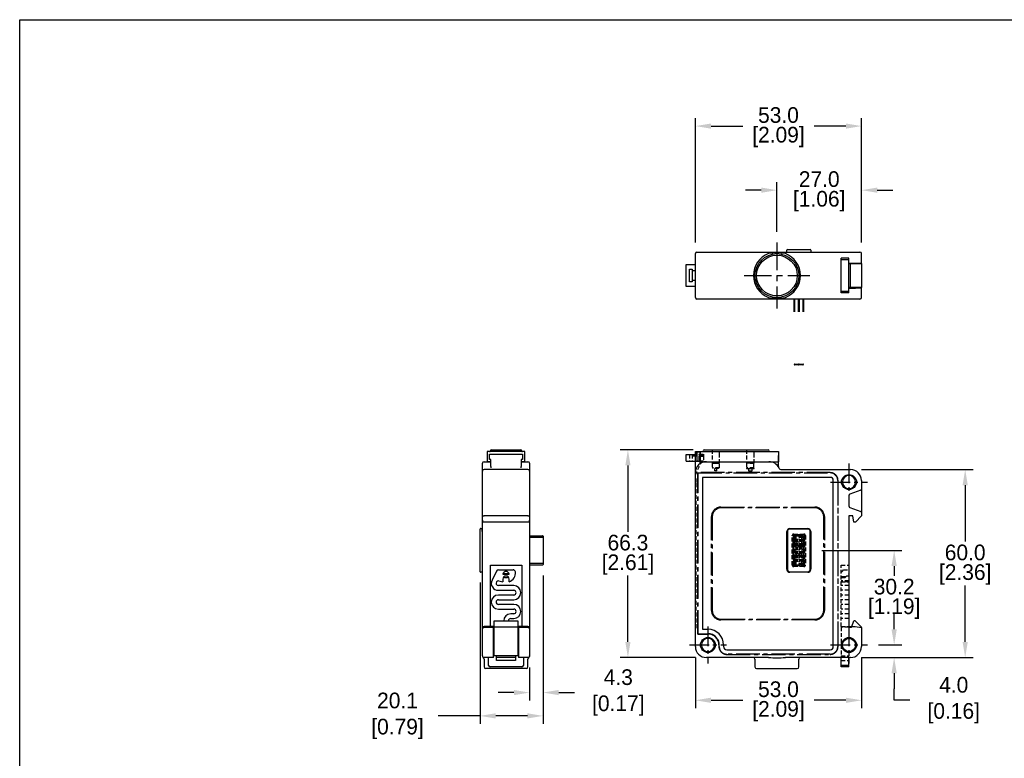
# Model space of a CAD drawing. Header units: inches. Extents: x 0 to 559, y 0 to 432.
# Tile 2 of 3: x 0 to 314, y 196 to 432. Entities that reach past the tile are written whole.
import ezdxf

# ---------------------------------------------------------------- set-up
doc = ezdxf.new("R2010")
doc.units = ezdxf.units.IN
doc.header["$LTSCALE"] = 10
doc.header["$MEASUREMENT"] = 0
for name, pattern in [('CENTER', [0.4, 0.25, -0.05, 0.05, -0.05]), ('CENTER2', [1.125, 0.75, -0.125, 0.125, -0.125]), ('HIDDEN2', [0.1875, 0.125, -0.0625])]:
    doc.linetypes.add(name, pattern=pattern)
for name, color, linetype in [('CENTER', 40, 'CENTER'), ('DIMENSIONS', 140, 'Continuous'), ('HIDDEN', 102, 'HIDDEN2')]:
    doc.layers.add(name, color=color, linetype=linetype)
doc.dimstyles.get("Standard").update_dxf_attribs({"dimtxt": 5, "dimasz": 5, "dimexe": 2.5, "dimexo": 3.5, "dimgap": 1, "dimtad": 0, "dimtih": 1, "dimtoh": 1, "dimdec": 1, "dimzin": 0, "dimdsep": 46, "dimtxsty": 'Standard', "dimcen": 0, "dimadec": 0, "dimazin": 0, "dimtfac": 1, "dimtdec": 1, "dimtofl": 0, "dimtmove": 0, "dimatfit": 3, "dimfxl": 1, "dimtolj": 1, "dimtzin": 0, "dimarcsym": 0})

# ---------------------------------------------------------------- blocks, each defined once
blk = doc.blocks.new('*D13')
at = {"layer": 'DEFPOINTS', "color": 0, "transparency": 16777216}
for p in [(166.98, 257.97), (146.88, 255.66), (166.98, 209.64)]:
    blk.add_point(p, dxfattribs=at)
at = {"layer": 'DIMENSIONS', "color": 0, "lineweight": -2, "transparency": 16777216}
for p, q in [((146.88, 252.16), (146.88, 207.14)), ((166.98, 254.47), (166.98, 207.14)), ((146.88, 209.64), (133.53, 209.64)), ((161.98, 209.64), (151.88, 209.64))]:
    blk.add_line(p, q, dxfattribs=at)
at = {"layer": 'DIMENSIONS', "color": 0, "transparency": 16777216}
for points in [[(151.88, 210.48), (151.88, 208.81), (146.88, 209.64)], [(161.98, 210.48), (161.98, 208.81), (166.98, 209.64)]]:
    blk.add_solid(points, dxfattribs=at)
at = {"layer": 'DIMENSIONS', "color": 0, "transparency": 16777216, "insert": (119.62, 209.64), "char_height": 5, "attachment_point": 5}
blk.add_mtext('\\A1; 20.1\\P [0.79]', dxfattribs=at)
blk = doc.blocks.new('*D14')
at = {"layer": 'DEFPOINTS', "color": 0, "transparency": 16777216}
for p in [(166.98, 257.97), (162.68, 228.63), (166.98, 217.08)]:
    blk.add_point(p, dxfattribs=at)
at = {"layer": 'DIMENSIONS', "color": 0, "lineweight": -2, "transparency": 16777216}
for p, q in [((166.98, 254.47), (166.98, 214.58)), ((162.68, 225.13), (162.68, 214.58)), ((157.68, 217.08), (152.68, 217.08)), ((171.98, 217.08), (176.98, 217.08))]:
    blk.add_line(p, q, dxfattribs=at)
at = {"layer": 'DIMENSIONS', "color": 0, "transparency": 16777216}
for points in [[(157.68, 217.91), (157.68, 216.24), (162.68, 217.08)], [(171.98, 217.91), (171.98, 216.24), (166.98, 217.08)]]:
    blk.add_solid(points, dxfattribs=at)
at = {"layer": 'DIMENSIONS', "color": 0, "transparency": 16777216, "insert": (190.07, 217.08), "char_height": 5, "attachment_point": 5}
blk.add_mtext('\\A1; 4.3\\P [0.17]', dxfattribs=at)
blk = doc.blocks.new('*D15')
at = {"layer": 'DEFPOINTS', "color": 0, "transparency": 16777216}
for p in [(241.61, 377.4), (241.61, 360.65), (268.61, 357.15)]:
    blk.add_point(p, dxfattribs=at)
at = {"layer": 'DIMENSIONS', "color": 0, "lineweight": -2, "transparency": 16777216}
for p, q in [((236.61, 377.4), (231.61, 377.4)), ((241.61, 364.15), (241.61, 379.9)), ((268.61, 360.65), (268.61, 379.9)), ((273.61, 377.4), (278.61, 377.4))]:
    blk.add_line(p, q, dxfattribs=at)
at = {"layer": 'DIMENSIONS', "color": 0, "transparency": 16777216}
for points in [[(236.61, 378.23), (236.61, 376.57), (241.61, 377.4)], [(273.61, 378.23), (273.61, 376.57), (268.61, 377.4)]]:
    blk.add_solid(points, dxfattribs=at)
at = {"layer": 'DIMENSIONS', "color": 0, "transparency": 16777216, "char_height": 5, "attachment_point": 5}
for s, insert in [('\\A1;27.0', (255.11, 380.9)), ('\\A1;[1.06]', (255.11, 373.9))]:
    blk.add_mtext(s, dxfattribs=dict(at, insert=insert))
blk = doc.blocks.new('*D16')
at = {"layer": 'DEFPOINTS', "color": 0, "transparency": 16777216}
for p in [(215.61, 397.85), (215.61, 357.15), (268.61, 357.15)]:
    blk.add_point(p, dxfattribs=at)
at = {"layer": 'DIMENSIONS', "color": 0, "lineweight": -2, "transparency": 16777216}
for p, q in [((215.61, 360.65), (215.61, 400.35)), ((268.61, 360.65), (268.61, 400.35)), ((220.61, 397.85), (230.69, 397.85)), ((263.61, 397.85), (253.52, 397.85))]:
    blk.add_line(p, q, dxfattribs=at)
at = {"layer": 'DIMENSIONS', "color": 0, "transparency": 16777216}
for points in [[(220.61, 398.68), (220.61, 397.01), (215.61, 397.85)], [(263.61, 398.68), (263.61, 397.01), (268.61, 397.85)]]:
    blk.add_solid(points, dxfattribs=at)
at = {"layer": 'DIMENSIONS', "color": 0, "transparency": 16777216, "char_height": 5, "attachment_point": 5}
for s, insert in [('\\A1;53.0', (242.11, 401.35)), ('\\A1;[2.09]', (242.11, 394.35))]:
    blk.add_mtext(s, dxfattribs=dict(at, insert=insert))
blk = doc.blocks.new('*D17')
at = {"layer": 'DEFPOINTS', "color": 0, "transparency": 16777216}
for p in [(194.07, 294.56), (218.41, 294.56), (219.11, 228.26)]:
    blk.add_point(p, dxfattribs=at)
at = {"layer": 'DIMENSIONS', "color": 0, "lineweight": -2, "transparency": 16777216}
for p, q in [((214.91, 294.56), (191.57, 294.56)), ((194.07, 289.56), (194.07, 268.41)), ((194.07, 233.26), (194.07, 254.41)), ((215.61, 228.26), (191.57, 228.26))]:
    blk.add_line(p, q, dxfattribs=at)
at = {"layer": 'DIMENSIONS', "color": 0, "transparency": 16777216}
for points in [[(193.24, 289.56), (194.9, 289.56), (194.07, 294.56)], [(193.24, 233.26), (194.9, 233.26), (194.07, 228.26)]]:
    blk.add_solid(points, dxfattribs=at)
at = {"layer": 'DIMENSIONS', "color": 0, "transparency": 16777216, "char_height": 5, "attachment_point": 5}
for s, insert in [('\\A1;66.3', (194.07, 264.91)), ('\\A1;[2.61]', (194.07, 257.91))]:
    blk.add_mtext(s, dxfattribs=dict(at, insert=insert))
blk = doc.blocks.new('*D18')
at = {"layer": 'DEFPOINTS', "color": 0, "transparency": 16777216}
for p in [(270.51, 232.26), (265.11, 228.26), (279.02, 228.26)]:
    blk.add_point(p, dxfattribs=at)
at = {"layer": 'DIMENSIONS', "color": 0, "lineweight": -2, "transparency": 16777216}
for p, q in [((279.02, 237.26), (279.02, 242.26)), ((274.01, 232.26), (281.52, 232.26)), ((268.61, 228.26), (281.52, 228.26)), ((279.02, 223.26), (279.02, 218.26)), ((279.02, 214.64), (279.02, 218.26)), ((284.02, 214.64), (279.02, 214.64))]:
    blk.add_line(p, q, dxfattribs=at)
at = {"layer": 'DIMENSIONS', "color": 0, "transparency": 16777216}
for points in [[(278.18, 237.26), (279.85, 237.26), (279.02, 232.26)], [(278.18, 223.26), (279.85, 223.26), (279.02, 228.26)]]:
    blk.add_solid(points, dxfattribs=at)
at = {"layer": 'DIMENSIONS', "color": 0, "transparency": 16777216, "insert": (297.1, 214.64), "char_height": 5, "attachment_point": 5}
blk.add_mtext('\\A1; 4.0\\P [0.16]', dxfattribs=at)
blk = doc.blocks.new('*D19')
at = {"layer": 'DEFPOINTS', "color": 0, "transparency": 16777216}
for p in [(252.46, 262.46), (279.02, 262.46), (270.51, 232.26)]:
    blk.add_point(p, dxfattribs=at)
at = {"layer": 'DIMENSIONS', "color": 0, "lineweight": -2, "transparency": 16777216}
for p, q in [((255.96, 262.46), (281.52, 262.46)), ((279.02, 257.46), (279.02, 254.36)), ((279.02, 237.26), (279.02, 240.36)), ((274.01, 232.26), (281.52, 232.26))]:
    blk.add_line(p, q, dxfattribs=at)
at = {"layer": 'DIMENSIONS', "color": 0, "transparency": 16777216}
for points in [[(278.18, 257.46), (279.85, 257.46), (279.02, 262.46)], [(278.18, 237.26), (279.85, 237.26), (279.02, 232.26)]]:
    blk.add_solid(points, dxfattribs=at)
at = {"layer": 'DIMENSIONS', "color": 0, "transparency": 16777216, "char_height": 5, "attachment_point": 5}
for s, insert in [('\\A1;30.2', (279.02, 250.86)), ('\\A1;[1.19]', (279.02, 243.86))]:
    blk.add_mtext(s, dxfattribs=dict(at, insert=insert))
blk = doc.blocks.new('*D20')
at = {"layer": 'DEFPOINTS', "color": 0, "transparency": 16777216}
for p in [(265.11, 288.26), (301.68, 288.26), (265.11, 228.26)]:
    blk.add_point(p, dxfattribs=at)
at = {"layer": 'DIMENSIONS', "color": 0, "lineweight": -2, "transparency": 16777216}
for p, q in [((268.61, 288.26), (304.18, 288.26)), ((301.68, 283.26), (301.68, 265.26)), ((301.68, 233.26), (301.68, 251.26)), ((268.61, 228.26), (304.18, 228.26))]:
    blk.add_line(p, q, dxfattribs=at)
at = {"layer": 'DIMENSIONS', "color": 0, "transparency": 16777216}
for points in [[(300.85, 283.26), (302.52, 283.26), (301.68, 288.26)], [(300.85, 233.26), (302.52, 233.26), (301.68, 228.26)]]:
    blk.add_solid(points, dxfattribs=at)
at = {"layer": 'DIMENSIONS', "color": 0, "transparency": 16777216, "char_height": 5, "attachment_point": 5}
for s, insert in [('\\A1;60.0', (301.68, 261.76)), ('\\A1;[2.36]', (301.68, 254.76))]:
    blk.add_mtext(s, dxfattribs=dict(at, insert=insert))
blk = doc.blocks.new('*D30')
at = {"layer": 'DEFPOINTS', "color": 0, "transparency": 16777216}
for p in [(215.61, 231.76), (268.61, 231.76), (268.61, 214.62)]:
    blk.add_point(p, dxfattribs=at)
at = {"layer": 'DIMENSIONS', "color": 0, "lineweight": -2, "transparency": 16777216}
for p, q in [((215.61, 228.26), (215.61, 212.12)), ((268.61, 228.26), (268.61, 212.12)), ((220.61, 214.62), (230.69, 214.62)), ((263.61, 214.62), (253.52, 214.62))]:
    blk.add_line(p, q, dxfattribs=at)
at = {"layer": 'DIMENSIONS', "color": 0, "transparency": 16777216}
for points in [[(220.61, 215.45), (220.61, 213.78), (215.61, 214.62)], [(263.61, 215.45), (263.61, 213.78), (268.61, 214.62)]]:
    blk.add_solid(points, dxfattribs=at)
at = {"layer": 'DIMENSIONS', "color": 0, "transparency": 16777216, "char_height": 5, "attachment_point": 5}
for s, insert in [('\\A1;53.0', (242.11, 218.12)), ('\\A1;[2.09]', (242.11, 211.12))]:
    blk.add_mtext(s, dxfattribs=dict(at, insert=insert))

msp = doc.modelspace()

# ---------------------------------------------------------------- linework, layer by layer
at = {"color": 7, "linetype": 'Continuous'}
for p, q in [((244.76, 357.75), (244.76, 358.25)), ((244.96, 358.45), (245.76, 358.45)), ((245.76, 358.45), (251.46, 358.45)), ((251.46, 358.45), (252.26, 358.45)), ((252.46, 358.25), (252.46, 357.75)), ((215.61, 343.15), (215.61, 357.15)), ((216.11, 357.65), (219.11, 357.65)), ((219.11, 357.65), (238.91, 357.65)), ((238.91, 357.65), (244.3, 357.65)), ((244.3, 357.65), (265.11, 357.65)), ((244.76, 357.65), (244.76, 357.75)), ((252.46, 357.75), (252.46, 357.65)), ((264.51, 355.7), (262.11, 355.7)), ((262.11, 355.2), (262.11, 355.7)), ((264.51, 355.2), (262.11, 355.2)), ((262.11, 345.1), (262.11, 355.2)), ((264.11, 357.65), (266.23, 357.65)), ((264.51, 355.2), (264.51, 355.7)), ((264.51, 345.1), (264.51, 355.2)), ((265.11, 357.65), (268.11, 357.65)), ((266.23, 357.65), (266.56, 357.65)), ((266.56, 357.65), (268.11, 357.65)), ((268.61, 354.15), (268.61, 357.15)), ((212.61, 353.65), (215.61, 353.65)), ((212.61, 346.65), (212.61, 353.65)), ((213.71, 348.15), (213.71, 352.15)), ((213.71, 352.15), (214.61, 352.15)), ((214.61, 352.15), (214.61, 351.65)), ((264.61, 354.95), (264.51, 354.95)), ((265.11, 353.95), (264.51, 353.95)), ((264.51, 353.95), (266.81, 353.95)), ((264.61, 354.15), (264.61, 354.95)), ((264.61, 354.15), (266.71, 354.15)), ((264.61, 354.15), (264.61, 353.95)), ((264.61, 354.15), (265.11, 354.15)), ((265.11, 354.15), (268.61, 354.15)), ((265.11, 353.95), (268.61, 353.95)), ((265.11, 346.35), (265.11, 353.95)), ((265.81, 353.95), (265.81, 354.15)), ((266.16, 353.95), (266.16, 354.15)), ((266.68, 353.95), (266.68, 354.15)), ((268.61, 353.95), (268.61, 354.15)), ((268.61, 353.95), (268.61, 346.35)), ((214.61, 351.65), (214.61, 348.65)), ((215.61, 351.65), (214.61, 351.65)), ((215.61, 346.65), (212.61, 346.65)), ((214.61, 348.15), (213.71, 348.15)), ((214.61, 348.65), (215.61, 348.65)), ((214.61, 348.65), (214.61, 348.15)), ((265.11, 346.35), (264.51, 346.35)), ((264.51, 346.35), (266.81, 346.35)), ((264.61, 346.35), (264.61, 346.15)), ((264.61, 345.35), (264.61, 346.15)), ((264.61, 346.15), (265.11, 346.15)), ((264.61, 346.15), (266.71, 346.15)), ((268.61, 346.35), (265.11, 346.35)), ((268.61, 346.15), (265.11, 346.15)), ((265.81, 346.15), (265.81, 346.35)), ((266.16, 346.15), (266.16, 346.35)), ((266.68, 346.15), (266.68, 346.35)), ((268.61, 346.15), (268.61, 346.35)), ((268.61, 343.15), (268.61, 346.15)), ((219.11, 342.65), (216.11, 342.65)), ((238.91, 342.65), (219.11, 342.65)), ((244.3, 342.65), (238.91, 342.65)), ((265.11, 342.65), (244.3, 342.65)), ((247.08, 338.55), (247.08, 342.65)), ((247.18, 342.65), (247.18, 338.55)), ((248.53, 338.55), (248.53, 342.65)), ((248.63, 342.65), (248.63, 338.55)), ((248.73, 342.65), (248.73, 338.55)), ((250.03, 338.55), (250.03, 342.65)), ((250.13, 342.65), (250.13, 338.55)), ((264.51, 345.1), (262.11, 345.1)), ((262.11, 344.6), (262.11, 345.1)), ((264.51, 344.6), (262.11, 344.6)), ((266.23, 342.65), (264.11, 342.65)), ((264.51, 345.35), (264.61, 345.35)), ((264.51, 344.6), (264.51, 345.1)), ((268.11, 342.65), (265.11, 342.65)), ((266.56, 342.65), (266.23, 342.65)), ((268.11, 342.65), (266.56, 342.65)), ((247.18, 321.89), (247.08, 321.89)), ((247.18, 321.89), (248.53, 321.89)), ((248.43, 321.69), (247.28, 321.69)), ((249.93, 321.69), (248.43, 321.69)), ((248.63, 321.89), (248.53, 321.89)), ((248.73, 321.89), (248.63, 321.89)), ((248.73, 321.89), (250.03, 321.89)), ((250.13, 321.89), (250.03, 321.89)), ((149.18, 293.96), (149.18, 290.76)), ((161.18, 293.96), (149.18, 293.96)), ((149.88, 291.46), (149.88, 293.16)), ((149.88, 293.16), (160.48, 293.16)), ((150.48, 294.56), (152.18, 294.56)), ((152.18, 294.56), (158.18, 294.56)), ((158.18, 294.56), (159.88, 294.56)), ((160.48, 293.16), (160.48, 291.46)), ((161.18, 290.76), (161.18, 293.96)), ((212.61, 293.06), (215.61, 293.06)), ((212.61, 290.96), (212.61, 293.06)), ((215.61, 293.96), (217.11, 293.96)), ((215.61, 287.26), (215.61, 293.96)), ((217.11, 293.96), (217.11, 293.96)), ((217.11, 293.96), (242.11, 293.96)), ((217.11, 293.96), (217.11, 290.76)), ((217.11, 290.14), (217.11, 293.96)), ((217.11, 293.81), (217.11, 293.81)), ((218.41, 294.56), (220.11, 294.56)), ((220.11, 294.56), (237.11, 294.56)), ((237.11, 294.56), (238.81, 294.56)), ((242.11, 293.96), (242.11, 290.76)), ((147.68, 288.6), (147.68, 290.26)), ((148.18, 290.76), (149.18, 290.76)), ((149.18, 290.76), (150.38, 290.76)), ((149.43, 290.76), (149.43, 290.72)), ((150.38, 290.72), (149.43, 290.72)), ((150.38, 291.46), (149.88, 291.46)), ((150.38, 290.76), (150.38, 291.46)), ((150.38, 289.26), (150.38, 290.76)), ((150.38, 289.26), (150.38, 288.82)), ((160.48, 291.46), (159.98, 291.46)), ((159.98, 291.46), (159.98, 290.76)), ((159.98, 290.76), (161.18, 290.76)), ((159.98, 290.76), (159.98, 289.26)), ((160.93, 290.72), (159.98, 290.72)), ((159.98, 288.82), (159.98, 289.26)), ((160.93, 290.76), (160.93, 290.72)), ((161.18, 290.76), (162.18, 290.76)), ((162.68, 290.26), (162.68, 288.6)), ((212.61, 290.96), (215.61, 290.96)), ((217.11, 290.91), (217.11, 290.91)), ((217.11, 290.76), (219.11, 290.76)), ((218.61, 290.73), (218.61, 290.76)), ((219.11, 290.76), (239.08, 290.76)), ((239.08, 290.76), (242.11, 290.76)), ((239.61, 290.76), (239.61, 290.72)), ((242.11, 289.26), (242.11, 290.76)), ((147.68, 287.76), (147.68, 288.6)), ((147.68, 284.76), (147.68, 287.76)), ((162.18, 288.26), (148.18, 288.26)), ((162.68, 288.6), (162.68, 287.76)), ((162.68, 287.76), (162.68, 284.76)), ((215.61, 231.76), (215.61, 287.26)), ((243.11, 288.26), (265.11, 288.26)), ((147.68, 273.67), (147.68, 284.76)), ((162.68, 284.76), (162.68, 273.67)), ((217.91, 285.76), (217.91, 237.26)), ((258.61, 285.76), (217.91, 285.76)), ((259.61, 231.76), (259.61, 284.76)), ((268.61, 284.76), (268.61, 273.46)), ((147.68, 237.66), (147.68, 273.96)), ((147.68, 272.07), (147.68, 273.67)), ((162.18, 273.46), (148.18, 273.46)), ((162.68, 273.96), (162.68, 237.66)), ((162.68, 273.67), (162.68, 272.07)), ((265.81, 273.46), (264.61, 273.46)), ((264.61, 273.46), (264.61, 238.16)), ((266.16, 271.46), (265.81, 273.46)), ((268.61, 273.46), (266.68, 271.46)), ((148.18, 271.46), (147.77, 271.46)), ((162.18, 271.46), (148.18, 271.46)), ((162.59, 271.46), (162.18, 271.46)), ((266.38, 271.46), (266.16, 271.46)), ((266.68, 271.46), (266.38, 271.46)), ((146.88, 268.46), (146.88, 269.26)), ((146.88, 256.46), (146.88, 268.46)), ((147.08, 269.46), (147.58, 269.46)), ((147.58, 268.46), (147.58, 269.46)), ((147.58, 269.46), (147.68, 269.46)), ((147.58, 268.46), (147.58, 268.46)), ((162.68, 267.14), (166.78, 267.14)), ((244.96, 268.46), (244.76, 268.46)), ((244.76, 256.46), (244.76, 268.46)), ((244.76, 268.46), (244.76, 268.46)), ((244.96, 268.46), (244.96, 256.46)), ((245.76, 269.46), (251.46, 269.46)), ((245.76, 269.26), (245.76, 269.46)), ((245.76, 269.46), (251.46, 269.46)), ((251.46, 269.26), (245.76, 269.26)), ((251.46, 269.26), (251.46, 269.46)), ((252.26, 268.46), (252.46, 268.46)), ((252.26, 256.46), (252.26, 268.46)), ((252.46, 268.46), (252.46, 268.46)), ((252.46, 268.46), (252.46, 256.46)), ((162.68, 266.64), (166.78, 266.64)), ((166.98, 266.94), (166.98, 266.44)), ((166.98, 266.44), (166.98, 258.47)), ((150.18, 238.16), (150.18, 257.76)), ((150.18, 257.76), (160.18, 257.76)), ((160.18, 257.76), (160.18, 238.16)), ((166.78, 258.27), (162.68, 258.27)), ((166.78, 257.77), (162.68, 257.77)), ((166.98, 258.47), (166.98, 257.97)), ((146.88, 255.66), (146.88, 256.46)), ((147.58, 255.46), (147.08, 255.46)), ((147.58, 256.46), (147.58, 255.46)), ((147.58, 256.46), (147.58, 256.46)), ((147.68, 255.46), (147.58, 255.46)), ((152.13, 255.84), (150.71, 252.95)), ((152.8, 256.26), (157.42, 256.26)), ((154.19, 254.91), (156.17, 254.91)), ((156.15, 255.01), (154.21, 255.01)), ((244.76, 256.46), (244.96, 256.46)), ((245.76, 255.46), (245.76, 255.66)), ((245.76, 255.66), (251.46, 255.66)), ((251.46, 255.46), (245.76, 255.46)), ((251.46, 255.46), (251.46, 255.66)), ((252.46, 256.46), (252.26, 256.46)), ((152.89, 252.7), (154.18, 252.41)), ((154.18, 253.26), (154.18, 252.41)), ((156.18, 252.44), (156.18, 253.26)), ((157.63, 251.21), (152.73, 251.21)), ((152.73, 249.71), (157.63, 249.71)), ((157.63, 248.21), (152.73, 248.21)), ((152.73, 246.71), (157.63, 246.71)), ((157.63, 245.21), (152.73, 245.21)), ((152.73, 243.71), (157.63, 243.71)), ((157.63, 242.21), (156.68, 242.21)), ((151.38, 239.96), (158.98, 239.96)), ((151.38, 237.96), (151.38, 239.96)), ((156.68, 240.71), (157.63, 240.71)), ((158.98, 239.96), (158.98, 237.96)), ((265.48, 238.16), (266.14, 239.96)), ((266.61, 239.96), (266.14, 239.96)), ((268.61, 237.96), (266.61, 239.96)), ((147.68, 237.42), (147.68, 237.66)), ((147.68, 231.76), (147.68, 237.42)), ((151.18, 238.16), (148.18, 238.16)), ((151.18, 237.85), (148.18, 237.85)), ((151.18, 237.85), (151.18, 238.16)), ((151.18, 237.96), (151.38, 237.96)), ((151.18, 231.76), (151.18, 237.85)), ((158.98, 237.96), (151.38, 237.96)), ((151.38, 232.26), (151.38, 237.96)), ((158.98, 237.96), (158.98, 232.26)), ((158.98, 237.96), (159.18, 237.96)), ((162.18, 238.16), (159.18, 238.16)), ((159.18, 238.16), (159.18, 237.85)), ((162.18, 237.85), (159.18, 237.85)), ((159.18, 237.85), (159.18, 231.76)), ((162.68, 237.66), (162.68, 237.42)), ((162.68, 237.42), (162.68, 231.76)), ((217.91, 237.26), (219.61, 237.26)), ((264.61, 238.16), (266.61, 238.16)), ((266.61, 238.16), (268.61, 237.85)), ((268.61, 237.85), (268.61, 237.96)), ((268.61, 237.85), (268.61, 231.76)), ((151.18, 234.46), (151.38, 234.46)), ((158.98, 234.46), (159.18, 234.46)), ((147.68, 228.76), (147.68, 231.76)), ((151.18, 228.26), (151.18, 231.76)), ((151.38, 230.07), (151.18, 230.07)), ((151.38, 228.76), (151.38, 232.26)), ((158.98, 232.26), (158.98, 228.76)), ((159.18, 230.07), (158.98, 230.07)), ((159.18, 231.76), (159.18, 228.26)), ((162.68, 231.76), (162.68, 228.76)), ((224.61, 232.26), (224.61, 231.76)), ((225.61, 230.76), (258.61, 230.76)), ((147.68, 228.76), (147.68, 228.63)), ((151.18, 228.26), (148.18, 228.26)), ((148.18, 227.76), (148.18, 225.26)), ((149.63, 225.76), (149.63, 228.26)), ((158.98, 228.76), (151.38, 228.76)), ((152.18, 227.26), (152.18, 228.76)), ((158.18, 228.26), (152.18, 228.26)), ((158.18, 227.26), (152.18, 227.26)), ((158.18, 228.76), (158.18, 227.26)), ((162.18, 228.26), (159.18, 228.26)), ((160.73, 228.26), (160.73, 225.76)), ((162.18, 225.26), (162.18, 227.76)), ((162.68, 228.76), (162.68, 228.63)), ((238.91, 228.26), (219.11, 228.26)), ((234.61, 227.76), (234.61, 225.26)), ((265.11, 228.26), (244.3, 228.26)), ((248.61, 225.26), (248.61, 227.76)), ((262.11, 225.76), (262.11, 228.26)), ((264.51, 225.76), (264.51, 228.26)), ((161.68, 224.76), (148.68, 224.76)), ((160.23, 225.26), (150.13, 225.26)), ((235.11, 224.76), (248.11, 224.76)), ((264.51, 225.76), (262.11, 225.76)), ((262.11, 225.26), (262.11, 225.76)), ((264.51, 225.26), (262.11, 225.26)), ((264.51, 225.26), (264.51, 225.76))]:
    msp.add_line(p, q, dxfattribs=at)
at = {"color": 7, "linetype": 'CENTER2'}
for p, q in [((216.21, 292.56), (214.61, 292.56)), ((215.61, 293.06), (216.21, 293.06)), ((216.11, 293.16), (216.11, 293.96)), ((216.21, 290.96), (216.21, 293.81)), ((216.71, 293.16), (216.81, 293.16)), ((216.71, 293.06), (218.21, 293.06)), ((216.21, 290.96), (217.61, 290.96)), ((216.41, 235.76), (216.41, 287.26)), ((258.61, 287.26), (216.41, 287.26)), ((216.51, 287.16), (258.61, 287.16)), ((216.51, 235.86), (216.51, 287.16)), ((261.01, 284.76), (261.01, 231.76)), ((261.11, 231.76), (261.11, 284.76)), ((223.76, 276.26), (253.76, 276.26)), ((253.56, 276.06), (223.96, 276.06)), ((220.76, 243.26), (220.76, 273.26)), ((220.96, 273.06), (220.96, 243.46)), ((256.56, 243.46), (256.56, 273.06)), ((256.76, 273.26), (256.76, 243.26)), ((253.76, 240.26), (223.76, 240.26)), ((223.96, 240.46), (253.56, 240.46)), ((216.41, 235.76), (219.61, 235.76)), ((216.51, 235.86), (219.61, 235.86)), ((223.11, 232.26), (223.11, 231.76)), ((223.21, 231.76), (223.21, 232.26)), ((258.61, 229.36), (225.61, 229.36)), ((225.61, 229.26), (258.61, 229.26)), ((262.11, 228.76), (262.11, 228.6))]:
    msp.add_line(p, q, dxfattribs=at)
at = {"color": 7, "linetype": 'HIDDEN2'}
for p, q in [((216.11, 293.16), (216.21, 293.16)), ((217.11, 293.81), (216.21, 293.81)), ((216.71, 293.16), (216.71, 293.06)), ((216.71, 292.56), (216.71, 290.96)), ((216.95, 292.56), (216.71, 292.56)), ((216.81, 293.16), (218.21, 293.16)), ((216.95, 290.96), (216.95, 292.56)), ((216.95, 292.56), (218.21, 292.56)), ((217.36, 293.06), (217.66, 292.76)), ((218.21, 292.76), (217.66, 292.76)), ((217.66, 292.76), (217.66, 292.56)), ((218.21, 293.16), (218.21, 293.06)), ((218.21, 293.06), (218.21, 292.76)), ((218.21, 292.76), (218.21, 292.56)), ((218.21, 292.56), (218.21, 290.96)), ((242.11, 291.46), (242.11, 293.16)), ((242.11, 293.16), (242.11, 293.16)), ((215.61, 290.96), (216.21, 290.96)), ((216.21, 290.91), (216.21, 290.96)), ((217.61, 290.96), (216.21, 290.96)), ((216.71, 290.91), (216.21, 290.91)), ((216.71, 290.96), (216.71, 290.91)), ((216.95, 290.96), (216.71, 290.96)), ((218.21, 290.96), (217.61, 290.96)), ((242.11, 290.76), (242.11, 291.46)), ((242.11, 291.46), (242.11, 291.46)), ((246.51, 257.76), (246.51, 267.16)), ((246.76, 267.26), (246.76, 267.46)), ((246.76, 267.46), (246.96, 267.46)), ((246.76, 267.26), (246.76, 265.22)), ((246.86, 267.46), (246.86, 257.46)), ((246.91, 257.86), (246.91, 267.06)), ((248.66, 267.46), (246.96, 267.46)), ((246.98, 267.16), (246.98, 265.22)), ((247.01, 267.66), (250.21, 267.66)), ((247.08, 257.87), (247.08, 267.04)), ((247.11, 267.26), (248.71, 267.26)), ((248.53, 267.31), (247.13, 267.31)), ((247.18, 267.14), (248.53, 267.14)), ((248.63, 267.04), (248.63, 266.74)), ((248.66, 267.46), (250.46, 267.46)), ((248.68, 266.96), (248.68, 267.16)), ((249.06, 267.06), (250.26, 267.06)), ((250.36, 257.46), (250.36, 267.46)), ((250.46, 267.46), (250.46, 266.86)), ((250.71, 267.16), (250.71, 257.76)), ((246.76, 264.7), (246.76, 265.22)), ((246.76, 265.22), (246.76, 264.76)), ((246.76, 260.22), (246.76, 264.7)), ((246.98, 265.22), (246.98, 264.7)), ((246.98, 264.7), (246.98, 260.22)), ((247.06, 265.32), (247.06, 266.46)), ((247.06, 265.32), (247.06, 265.32)), ((247.06, 260.32), (247.06, 264.6)), ((247.06, 264.6), (247.06, 264.6)), ((247.19, 266.46), (247.19, 265.08)), ((247.19, 264.84), (247.19, 260.08)), ((247.26, 266.66), (247.71, 266.66)), ((247.47, 266.13), (247.67, 265.93)), ((247.67, 265.33), (247.47, 265.13)), ((247.47, 264.86), (247.67, 264.66)), ((247.67, 264.06), (247.47, 263.86)), ((248.27, 265.93), (247.67, 265.93)), ((247.67, 265.93), (247.67, 265.33)), ((247.67, 265.33), (248.27, 265.33)), ((248.27, 264.66), (247.67, 264.66)), ((247.67, 264.66), (247.67, 264.06)), ((247.67, 264.06), (248.27, 264.06)), ((247.71, 264.21), (247.71, 266.86)), ((247.71, 263.71), (247.71, 264.21)), ((247.71, 264.21), (249.51, 264.21)), ((248.47, 266.13), (248.27, 265.93)), ((248.27, 265.33), (248.27, 265.93)), ((248.27, 265.33), (248.47, 265.13)), ((248.47, 264.86), (248.27, 264.66)), ((248.27, 264.06), (248.27, 264.66)), ((248.27, 264.06), (248.47, 263.86)), ((248.73, 266.64), (250.03, 266.64)), ((248.94, 265.93), (248.74, 266.13)), ((248.94, 265.33), (248.74, 265.13)), ((248.94, 264.66), (248.74, 264.86)), ((248.94, 264.06), (248.74, 263.86)), ((250.08, 266.81), (248.83, 266.81)), ((248.94, 265.93), (249.54, 265.93)), ((248.94, 265.33), (248.94, 265.93)), ((249.54, 265.33), (248.94, 265.33)), ((248.94, 264.66), (249.54, 264.66)), ((248.94, 264.06), (248.94, 264.66)), ((249.54, 264.06), (248.94, 264.06)), ((250.11, 266.86), (249.11, 266.86)), ((249.51, 264.21), (249.51, 266.86)), ((249.51, 266.66), (249.95, 266.66)), ((249.51, 264.21), (249.51, 263.71)), ((249.74, 266.13), (249.54, 265.93)), ((249.54, 265.93), (249.54, 265.33)), ((249.74, 265.13), (249.54, 265.33)), ((249.74, 264.86), (249.54, 264.66)), ((249.54, 264.66), (249.54, 264.06)), ((249.74, 263.86), (249.54, 264.06)), ((250.03, 266.46), (250.03, 265.08)), ((250.03, 264.84), (250.03, 260.08)), ((250.13, 266.54), (250.13, 258.37)), ((250.15, 266.46), (250.15, 265.32)), ((250.15, 265.32), (250.15, 265.32)), ((250.15, 264.6), (250.15, 260.32)), ((250.15, 264.6), (250.15, 264.6)), ((250.23, 265.22), (250.23, 266.66)), ((250.23, 264.7), (250.23, 265.22)), ((250.23, 260.22), (250.23, 264.7)), ((250.31, 266.66), (250.31, 258.26)), ((250.46, 266.86), (250.46, 265.22)), ((250.46, 265.22), (250.46, 264.7)), ((250.46, 264.7), (250.46, 260.22)), ((247.47, 263.59), (247.67, 263.39)), ((247.67, 262.79), (247.47, 262.59)), ((247.47, 262.32), (247.67, 262.12)), ((247.67, 261.52), (247.47, 261.32)), ((247.47, 261.05), (247.67, 260.85)), ((248.27, 263.39), (247.67, 263.39)), ((247.67, 263.39), (247.67, 262.79)), ((247.67, 262.79), (248.27, 262.79)), ((248.27, 262.12), (247.67, 262.12)), ((247.67, 262.12), (247.67, 261.52)), ((247.67, 261.52), (248.27, 261.52)), ((248.27, 260.85), (247.67, 260.85)), ((247.67, 260.85), (247.67, 260.25)), ((249.51, 263.71), (247.71, 263.71)), ((247.71, 261.21), (247.71, 263.71)), ((249.51, 261.21), (247.71, 261.21)), ((247.71, 261.21), (247.71, 260.71)), ((248.47, 263.59), (248.27, 263.39)), ((248.27, 262.79), (248.27, 263.39)), ((248.27, 262.79), (248.47, 262.59)), ((248.47, 262.32), (248.27, 262.12)), ((248.27, 261.52), (248.27, 262.12)), ((248.27, 261.52), (248.47, 261.32)), ((248.47, 261.05), (248.27, 260.85)), ((248.27, 260.25), (248.27, 260.85)), ((248.94, 263.39), (248.74, 263.59)), ((248.94, 262.79), (248.74, 262.59)), ((248.94, 262.12), (248.74, 262.32)), ((248.94, 261.52), (248.74, 261.32)), ((248.94, 260.85), (248.74, 261.05)), ((248.94, 263.39), (249.54, 263.39)), ((248.94, 262.79), (248.94, 263.39)), ((249.54, 262.79), (248.94, 262.79)), ((248.94, 262.12), (249.54, 262.12)), ((248.94, 261.52), (248.94, 262.12)), ((249.54, 261.52), (248.94, 261.52)), ((248.94, 260.85), (249.54, 260.85)), ((248.94, 260.25), (248.94, 260.85)), ((249.51, 261.21), (249.51, 263.71)), ((249.51, 260.71), (249.51, 261.21)), ((249.74, 263.59), (249.54, 263.39)), ((249.54, 263.39), (249.54, 262.79)), ((249.74, 262.59), (249.54, 262.79)), ((249.74, 262.32), (249.54, 262.12)), ((249.54, 262.12), (249.54, 261.52)), ((249.74, 261.32), (249.54, 261.52)), ((249.74, 261.05), (249.54, 260.85)), ((249.54, 260.85), (249.54, 260.25)), ((246.76, 259.7), (246.76, 260.22)), ((246.76, 257.66), (246.76, 259.7)), ((246.76, 257.46), (246.76, 257.66)), ((246.98, 260.22), (246.98, 259.7)), ((246.98, 259.7), (246.98, 257.76)), ((247.06, 260.32), (247.06, 260.32)), ((247.06, 258.46), (247.06, 259.6)), ((247.06, 259.6), (247.06, 259.6)), ((248.71, 257.66), (247.11, 257.66)), ((248.53, 257.77), (247.18, 257.77)), ((247.19, 259.84), (247.19, 258.46)), ((247.71, 258.26), (247.26, 258.26)), ((247.67, 260.25), (247.47, 260.05)), ((247.47, 259.78), (247.67, 259.58)), ((247.67, 258.98), (247.47, 258.78)), ((247.67, 260.25), (248.27, 260.25)), ((248.27, 259.58), (247.67, 259.58)), ((247.67, 259.58), (247.67, 258.98)), ((247.67, 258.98), (248.27, 258.98)), ((247.71, 258.06), (247.71, 260.71)), ((247.71, 260.71), (249.51, 260.71)), ((248.27, 260.25), (248.47, 260.05)), ((248.47, 259.78), (248.27, 259.58)), ((248.27, 258.98), (248.27, 259.58)), ((248.27, 258.98), (248.47, 258.78)), ((248.63, 258.17), (248.63, 257.87)), ((248.68, 257.76), (248.68, 257.96)), ((250.03, 258.27), (248.73, 258.27)), ((248.94, 260.25), (248.74, 260.05)), ((248.94, 259.58), (248.74, 259.78)), ((248.94, 258.98), (248.74, 258.78)), ((248.83, 258.11), (250.08, 258.11)), ((249.54, 260.25), (248.94, 260.25)), ((248.94, 259.58), (249.54, 259.58)), ((248.94, 258.98), (248.94, 259.58)), ((249.54, 258.98), (248.94, 258.98)), ((250.26, 257.86), (249.06, 257.86)), ((249.11, 258.06), (250.11, 258.06)), ((249.51, 258.06), (249.51, 260.71)), ((249.95, 258.26), (249.51, 258.26)), ((249.74, 260.05), (249.54, 260.25)), ((249.74, 259.78), (249.54, 259.58)), ((249.54, 259.58), (249.54, 258.98)), ((249.74, 258.78), (249.54, 258.98)), ((250.03, 259.84), (250.03, 258.46)), ((250.15, 260.32), (250.15, 260.32)), ((250.15, 259.6), (250.15, 258.46)), ((250.15, 259.6), (250.15, 259.6)), ((250.23, 259.7), (250.23, 260.22)), ((250.23, 258.26), (250.23, 259.7)), ((250.46, 260.22), (250.46, 259.7)), ((250.46, 258.06), (250.46, 259.7)), ((250.46, 258.06), (250.46, 257.46)), ((251.46, 255.46), (245.76, 255.46)), ((246.96, 257.46), (246.76, 257.46)), ((246.96, 257.46), (248.66, 257.46)), ((250.21, 257.26), (247.01, 257.26)), ((247.13, 257.61), (248.53, 257.61)), ((250.46, 257.46), (248.66, 257.46)), ((264.51, 238.71), (264.51, 237.96)), ((264.51, 237.96), (265.41, 237.96)), ((265.41, 237.96), (265.48, 238.16)), ((264.51, 230.07), (264.51, 228.26)), ((262.11, 228.76), (262.11, 228.26))]:
    msp.add_line(p, q, dxfattribs=at)
for p, q in [((264.61, 279.98), (264.61, 276.54)), ((268.34, 281.62), (264.87, 280.36)), ((264.87, 276.17), (268.34, 274.9))]:
    msp.add_line(p, q)
at = {"color": 7, "linetype": 'Continuous'}
for points in [[(247.18, 321.89), (247.19, 321.81), (247.21, 321.75), (247.25, 321.7), (247.28, 321.69)], [(248.43, 321.69), (248.47, 321.7), (248.5, 321.75), (248.53, 321.81), (248.53, 321.89)], [(248.43, 321.69), (248.54, 321.7), (248.64, 321.75), (248.71, 321.81), (248.73, 321.89)], [(249.93, 321.69), (249.97, 321.7), (250, 321.75), (250.03, 321.81), (250.03, 321.89)], [(147.68, 273.67), (147.69, 273.63), (147.72, 273.59), (147.76, 273.56), (147.83, 273.52), (148, 273.48), (148.18, 273.46)], [(162.18, 273.46), (162.37, 273.48), (162.54, 273.52), (162.65, 273.59), (162.67, 273.63), (162.68, 273.67)], [(147.68, 272.07), (147.7, 271.75), (147.77, 271.46)], [(162.59, 271.46), (162.66, 271.75), (162.68, 272.07)], [(148.18, 237.85), (148.09, 237.84), (148, 237.82), (147.91, 237.78), (147.83, 237.72), (147.76, 237.65), (147.72, 237.58), (147.69, 237.5), (147.68, 237.42)], [(162.68, 237.42), (162.67, 237.5), (162.65, 237.58), (162.6, 237.65), (162.54, 237.72), (162.46, 237.78), (162.37, 237.82), (162.27, 237.84), (162.18, 237.85)]]:
    msp.add_lwpolyline(points, dxfattribs=at)
at = {"color": 7, "linetype": 'HIDDEN2'}
for points in [[(247.26, 266.66), (247.19, 266.65), (247.12, 266.6), (247.08, 266.53), (247.06, 266.46)], [(247.39, 266.66), (247.31, 266.65), (247.25, 266.6), (247.2, 266.53), (247.19, 266.46)], [(250.03, 266.46), (250.01, 266.53), (249.97, 266.6), (249.9, 266.65), (249.83, 266.66)], [(250.15, 266.46), (250.14, 266.53), (250.09, 266.6), (250.03, 266.65), (249.95, 266.66)], [(247.06, 258.46), (247.08, 258.39), (247.12, 258.32), (247.19, 258.27), (247.26, 258.26)], [(247.19, 258.46), (247.2, 258.39), (247.25, 258.32), (247.31, 258.27), (247.39, 258.26)], [(249.83, 258.26), (249.9, 258.27), (249.97, 258.32), (250.01, 258.39), (250.03, 258.46)], [(249.95, 258.26), (250.03, 258.27), (250.09, 258.32), (250.14, 258.39), (250.15, 258.46)]]:
    msp.add_lwpolyline(points, dxfattribs=at)
at = {"color": 7, "linetype": 'Continuous'}
for centre, radius in [((241.61, 350.15), 7), ((241.61, 350.15), 6.5), ((264.61, 284.26), 2.4), ((219.61, 232.26), 2.4), ((264.61, 232.26), 2.4), ((264.61, 232.26), 2.1)]:
    msp.add_circle(centre, radius, dxfattribs=at)
at = {"color": 7, "linetype": 'HIDDEN2'}
for centre in [(247.97, 265.63), (247.97, 264.36), (249.24, 265.63), (249.24, 265.63), (249.24, 264.36), (249.24, 264.36), (247.97, 263.09), (247.97, 261.82), (247.97, 260.55), (249.24, 263.09), (249.24, 263.09), (249.24, 261.82), (249.24, 261.82), (249.24, 260.55), (249.24, 260.55), (247.97, 259.28), (249.24, 259.28), (249.24, 259.28)]:
    msp.add_circle(centre, 0.25, dxfattribs=at)
at = {"color": 7, "linetype": 'Continuous'}
for centre, radius, start, end in [((244.96, 358.25), 0.2, 90, 180), ((252.26, 358.25), 0.2, 0, 90), ((216.11, 357.15), 0.5, 90, 180), ((241.61, 350.15), 7.5, 111.0395, 248.9605), ((241.61, 342.77), 14.63, 79.3909, 100.6091), ((241.61, 350.15), 7.5, 291.0395, 68.9605), ((268.11, 357.15), 0.5, 0, 90), ((216.11, 343.15), 0.5, 180, 270), ((241.61, 357.52), 14.63, 259.3909, 280.6091), ((268.11, 343.15), 0.5, 270, 0), ((247.28, 321.89), 0.2, 180, 270), ((248.43, 321.89), 0.2, 270, 0), ((249.93, 321.89), 0.2, 270, 0), ((149.88, 294.26), 0.3, 270, 0), ((150.48, 294.26), 0.3, 90, 180), ((159.88, 294.26), 0.3, 0, 90), ((160.48, 294.26), 0.3, 180, 270), ((217.81, 294.26), 0.3, 270, 0), ((218.41, 294.26), 0.3, 90, 180), ((238.81, 294.26), 0.3, 0, 90), ((239.41, 294.26), 0.3, 180, 270), ((148.18, 290.26), 0.5, 90, 180), ((162.18, 290.26), 0.5, 0, 90), ((219.11, 287.26), 3.5, 90, 180), ((239.08, 287.26), 3.5, 26.3878, 90), ((243.11, 289.26), 1, 180, 206.3878), ((148.18, 287.76), 0.5, 90, 180), ((162.18, 287.76), 0.5, 0, 90), ((243.11, 289.26), 1, 206.3878, 270), ((264.61, 284.26), 2.1, 0.0286, 0), ((265.11, 284.76), 3.5, 0, 90), ((258.61, 284.76), 1, 0, 90), ((147.08, 269.26), 0.2, 90, 180), ((166.78, 266.94), 0.2, 0, 90), ((245.76, 268.46), 1, 90, 180), ((245.76, 268.46), 1, 90, 180), ((245.76, 268.46), 0.8, 90, 180), ((251.46, 268.46), 1, 0, 90), ((251.46, 268.46), 1, 0, 90), ((251.46, 268.46), 0.8, 0, 90), ((166.78, 266.44), 0.2, 0, 90), ((166.78, 258.47), 0.2, 270, 0), ((166.78, 257.97), 0.2, 270, 0), ((147.08, 255.66), 0.2, 180, 270), ((152.8, 255.51), 0.75, 90, 153.9231), ((155.18, 254.76), 1, 165.5225, 171.3863), ((155.18, 254.76), 1, 14.4775, 165.5225), ((155.18, 254.76), 1, 8.6137, 14.4775), ((155.18, 255.26), 3, 289.4712, 6.3794), ((157.42, 255.51), 0.75, 6.3794, 90), ((245.76, 256.46), 1, 180, 270), ((245.76, 256.46), 0.8, 180, 270), ((251.46, 256.46), 1, 270, 0), ((251.46, 256.46), 0.8, 270, 0), ((152.73, 251.96), 2.25, 153.9231, 270), ((152.73, 251.96), 0.75, 77.57, 270), ((155.18, 253.26), 1, 0, 180), ((155.18, 254.76), 1, 228.5904, 311.4096), ((152.73, 245.96), 2.25, 90, 270), ((157.63, 248.96), 2.25, 270, 90), ((157.63, 248.96), 0.75, 270, 90), ((152.73, 245.96), 0.75, 90, 270), ((157.63, 242.96), 2.25, 270, 90), ((156.68, 239.96), 2.25, 90, 180), ((157.63, 242.96), 0.75, 270, 90), ((156.68, 239.96), 0.75, 90, 180), ((148.18, 237.66), 0.5, 90, 180), ((162.18, 237.66), 0.5, 0, 90), ((219.61, 232.26), 5, 0, 90), ((219.61, 232.26), 2.1, 0.1776, 0), ((219.11, 231.76), 3.5, 180, 270), ((225.61, 231.76), 1, 180, 270), ((258.61, 231.76), 1, 270, 0), ((265.11, 231.76), 3.5, 270, 0), ((148.18, 228.76), 0.5, 180, 270), ((148.18, 228.63), 0.5, 180, 240.1267), ((147.68, 227.76), 0.5, 0, 59.8825), ((162.18, 228.76), 0.5, 270, 0), ((162.68, 227.76), 0.5, 120.1593, 180), ((162.18, 228.63), 0.5, 299.8911, 0), ((234.11, 227.76), 0.5, 0, 90), ((241.61, 286.21), 58.01, 267.3397, 267.4553), ((241.61, 286.21), 58.01, 267.4553, 272.6005), ((241.61, 286.21), 58.01, 272.6005, 272.6603), ((249.11, 227.76), 0.5, 90, 180), ((148.68, 225.26), 0.5, 180, 270), ((150.13, 225.76), 0.5, 180, 270), ((160.23, 225.76), 0.5, 270, 0), ((161.68, 225.26), 0.5, 270, 0), ((235.11, 225.26), 0.5, 180, 270), ((248.11, 225.26), 0.5, 270, 0)]:
    msp.add_arc(centre, radius, start, end, dxfattribs=at)
at = {"color": 7, "linetype": 'CENTER2'}
for centre, radius, start, end in [((258.61, 284.76), 2.5, 0, 90), ((258.61, 284.76), 2.4, 0, 90), ((264.61, 284.26), 2.1, 0, 0.0286), ((223.76, 273.26), 3, 90, 180), ((223.96, 273.06), 3, 90, 180), ((253.56, 273.06), 3, 0, 90), ((253.76, 273.26), 3, 0, 90), ((223.76, 243.26), 3, 180, 270), ((223.96, 243.46), 3, 180, 270), ((253.56, 243.46), 3, 270, 0), ((253.76, 243.26), 3, 270, 0), ((219.61, 232.26), 3.6, 0, 90), ((219.61, 232.26), 3.5, 0, 90), ((264.61, 232.26), 2.2, 270, 90), ((219.61, 232.26), 2.1, 0, 0.1776), ((225.61, 231.76), 2.5, 180, 270), ((225.61, 231.76), 2.4, 180, 270), ((258.61, 231.76), 2.5, 270, 0), ((258.61, 231.76), 2.4, 270, 0)]:
    msp.add_arc(centre, radius, start, end, dxfattribs=at)
at = {"color": 7, "linetype": 'HIDDEN2'}
for centre, radius, start, end in [((265.01, 279.98), 0.4, 110, 180), ((268.21, 282), 0.4, 290, 0), ((265.01, 276.54), 0.4, 180, 250), ((268.21, 274.53), 0.4, 0, 70), ((247.01, 267.16), 0.5, 90, 180), ((246.96, 267.26), 0.2, 90, 180), ((247.11, 267.06), 0.2, 90, 180), ((247.13, 267.16), 0.15, 90, 180), ((247.18, 267.04), 0.1, 90, 180), ((248.53, 267.16), 0.15, 0, 90), ((248.53, 267.04), 0.1, 0, 90), ((248.66, 267.26), 0.2, 0, 90), ((248.71, 267.06), 0.2, 0, 90), ((249.06, 267.26), 0.2, 180, 270), ((249.11, 267.06), 0.2, 180, 270), ((250.21, 267.16), 0.5, 0, 90), ((250.26, 266.86), 0.2, 0, 90), ((245.81, 262.38), 3.2, 66.917, 70.7551), ((245.81, 267.54), 3.2, 289.2449, 293.083), ((247.41, 264.96), 0.5, 133.5926, 226.4074), ((247.41, 264.96), 0.5, 116.8229, 133.5926), ((247.41, 264.96), 0.5, 226.4074, 243.1771), ((247.41, 264.96), 0.25, 151.197, 208.803), ((213.1, 264.56), 34.09, 0.8775, 1.4251), ((213.08, 265.36), 34.11, 358.5751, 359.1224), ((248.73, 266.74), 0.1, 180, 270), ((248.83, 266.96), 0.15, 180, 270), ((250.03, 266.54), 0.1, 0, 90), ((249.81, 264.96), 0.5, 46.4074, 63.1771), ((284.13, 264.56), 34.11, 178.5751, 179.1224), ((249.81, 264.96), 0.25, 331.197, 28.803), ((284.12, 265.36), 34.09, 180.8775, 181.4251), ((249.81, 264.96), 0.5, 296.8229, 313.5926), ((250.08, 266.66), 0.15, 0, 90), ((250.11, 266.66), 0.2, 0, 90), ((251.41, 262.38), 3.2, 109.2449, 113.083), ((249.81, 264.96), 0.5, 313.5926, 46.4074), ((251.41, 267.54), 3.2, 246.917, 250.7551), ((247.01, 257.76), 0.5, 180, 270), ((246.96, 257.66), 0.2, 180, 270), ((245.81, 257.38), 3.2, 66.917, 70.7551), ((245.81, 262.54), 3.2, 289.2449, 293.083), ((247.41, 259.96), 0.5, 133.5926, 226.4074), ((247.11, 257.86), 0.2, 180, 270), ((247.13, 257.76), 0.15, 180, 270), ((247.41, 259.96), 0.5, 116.8229, 133.5926), ((247.41, 259.96), 0.5, 226.4074, 243.1771), ((247.18, 257.87), 0.1, 180, 270), ((247.41, 259.96), 0.25, 151.197, 208.803), ((213.1, 259.56), 34.09, 0.8775, 1.4251), ((213.08, 260.36), 34.11, 358.5751, 359.1224), ((248.53, 257.87), 0.1, 270, 0), ((248.53, 257.76), 0.15, 270, 0), ((248.73, 258.17), 0.1, 90, 180), ((248.66, 257.66), 0.2, 270, 0), ((248.83, 257.96), 0.15, 90, 180), ((248.71, 257.86), 0.2, 270, 0), ((249.06, 257.66), 0.2, 90, 180), ((249.11, 257.86), 0.2, 90, 180), ((284.13, 259.56), 34.11, 178.5751, 179.1224), ((249.81, 259.96), 0.5, 46.4074, 63.1771), ((249.81, 259.96), 0.25, 331.197, 28.803), ((284.12, 260.36), 34.09, 180.8775, 181.4251), ((249.81, 259.96), 0.5, 296.8229, 313.5926), ((250.03, 258.37), 0.1, 270, 0), ((250.08, 258.26), 0.15, 270, 0), ((250.11, 258.26), 0.2, 270, 0), ((251.41, 257.38), 3.2, 109.2449, 113.083), ((249.81, 259.96), 0.5, 313.5926, 46.4074), ((251.41, 262.54), 3.2, 246.917, 250.7551), ((250.21, 257.76), 0.5, 270, 0), ((250.26, 258.06), 0.2, 270, 0), ((245.76, 256.46), 1, 180, 270), ((251.46, 256.46), 1, 270, 0), ((264.61, 232.26), 2.2, 90, 92.6053), ((264.61, 232.26), 2.2, 267.3947, 270)]:
    msp.add_arc(centre, radius, start, end, dxfattribs=at)
at = {"layer": 'CENTER', "ltscale": 3.5}
for p, q in [((241.61, 360.65), (241.61, 339.65)), ((231.11, 350.15), (252.11, 350.15))]:
    msp.add_line(p, q, dxfattribs=at)
at = {"layer": 'CENTER', "ltscale": 2.5}
for p, q in [((264.61, 290.16), (264.61, 278.36)), ((258.71, 284.26), (270.51, 284.26)), ((219.61, 238.16), (219.61, 226.36)), ((264.61, 238.16), (264.61, 226.36)), ((213.71, 232.26), (225.51, 232.26)), ((258.71, 232.26), (270.51, 232.26))]:
    msp.add_line(p, q, dxfattribs=at)
at = {"layer": 'DEFPOINTS'}
msp.add_lwpolyline([(558.8, 0), (0, 0), (0, 431.8), (558.8, 431.8)], close=True, dxfattribs=at)
at = {"layer": 'HIDDEN'}
for p, q in [((213.71, 293.06), (213.71, 290.96)), ((214.61, 293.06), (214.61, 290.96)), ((220.91, 294.56), (220.91, 290.26)), ((223.31, 292.56), (223.31, 294.56)), ((223.31, 290.26), (223.31, 292.57)), ((231.91, 294.56), (231.91, 290.26)), ((234.31, 292.56), (234.31, 294.56)), ((234.31, 290.26), (234.31, 292.57)), ((217.61, 290.96), (215.61, 286.68)), ((220.91, 290.26), (222.11, 290.26)), ((220.96, 290.26), (220.96, 288.76)), ((222.11, 290.26), (223.31, 290.26)), ((223.26, 288.76), (223.26, 290.26)), ((233.11, 290.26), (231.91, 290.26)), ((231.96, 290.26), (231.96, 288.76)), ((233.11, 290.26), (234.31, 290.26)), ((234.26, 288.76), (234.26, 290.26)), ((223.26, 288.76), (220.96, 288.76)), ((221.21, 288.76), (221.21, 288.56)), ((223.01, 288.56), (221.21, 288.56)), ((221.76, 287.86), (221.76, 288.56)), ((222.46, 287.86), (221.76, 287.86)), ((222.46, 287.86), (222.46, 288.56)), ((223.01, 288.56), (223.01, 288.76)), ((231.91, 288.56), (234.31, 288.56)), ((231.91, 288.56), (231.91, 288.46)), ((234.31, 288.46), (231.91, 288.46)), ((234.26, 288.76), (231.96, 288.76)), ((232.21, 288.76), (232.21, 288.56)), ((232.51, 288.46), (232.51, 287.81)), ((232.51, 287.81), (233.71, 287.81)), ((233.71, 287.81), (233.71, 288.46)), ((234.01, 288.56), (234.01, 288.76)), ((234.31, 288.46), (234.31, 288.56)), ((215.71, 285.36), (215.61, 285.36)), ((215.71, 285.36), (215.71, 283.86)), ((215.71, 283.86), (215.71, 238.86)), ((262.11, 257.76), (264.61, 257.76)), ((262.11, 238.16), (262.11, 257.76)), ((262.11, 255.36), (262.51, 255.84)), ((262.44, 255.76), (262.11, 255.76)), ((262.51, 255.84), (262.86, 256.26)), ((262.86, 256.26), (264.51, 256.26)), ((264.51, 256.26), (264.51, 255.84)), ((264.51, 255.84), (264.51, 252.95)), ((264.61, 255.76), (264.51, 255.76)), ((264.51, 254.91), (264.61, 255.01)), ((263.61, 254.01), (262.11, 254.01)), ((262.11, 253.76), (263.36, 253.76)), ((264.51, 252.71), (262.11, 252.71)), ((264.51, 252.44), (262.11, 252.44)), ((262.11, 252.41), (264.51, 252.41)), ((263.61, 254.01), (263.36, 253.76)), ((263.86, 254.26), (263.61, 254.01)), ((264.51, 254.26), (263.86, 254.26)), ((264.51, 252.95), (264.51, 249.71)), ((264.51, 251.21), (262.11, 251.21)), ((264.51, 249.71), (262.11, 249.71)), ((264.51, 248.21), (262.11, 248.21)), ((264.51, 249.71), (264.51, 248.21)), ((264.51, 248.21), (264.51, 243.71)), ((264.51, 246.71), (262.11, 246.71)), ((264.51, 245.21), (262.11, 245.21)), ((264.51, 243.71), (262.11, 243.71)), ((264.51, 242.21), (262.11, 242.21)), ((264.51, 243.71), (264.51, 242.21)), ((264.51, 242.21), (264.51, 239.96)), ((215.71, 238.86), (215.71, 237.36)), ((264.51, 240.71), (262.11, 240.71)), ((264.51, 239.96), (264.51, 238.71)), ((215.71, 237.36), (215.61, 237.36)), ((262.11, 238.16), (262.11, 237.96)), ((262.11, 238.16), (264.61, 238.16)), ((264.51, 237.96), (262.11, 237.96)), ((262.11, 237.96), (262.11, 228.76)), ((264.51, 237.96), (264.51, 234.46)), ((264.61, 238.16), (264.61, 234.36)), ((264.61, 230.16), (264.61, 228.26)), ((262.11, 228.76), (264.51, 228.76)), ((262.11, 227.26), (264.51, 227.26))]:
    msp.add_line(p, q, dxfattribs=at)
msp.add_arc((264.61, 232.26), 2.2, 92.6053, 267.3947, dxfattribs=at)

# ---------------------------------------------------------------- dimensions: what is measured, and where the dimension line sits
at = {"layer": 'DIMENSIONS'}
for base, p1, p2, picture, middle in [((215.61, 397.85), (268.61, 357.15), (215.61, 357.15), '*D16', (242.11, 397.85)), ((241.61, 377.4), (268.61, 357.15), (241.61, 360.65), '*D15', (255.11, 377.4)), ((268.61, 214.62), (215.61, 231.76), (268.61, 231.76), '*D30', (242.11, 214.62))]:
    dim = msp.add_linear_dim(base=base, p1=p1, p2=p2, dimstyle='Standard', override={"dimpost": '\\X'}, dxfattribs=at)
    dim.commit()
    dim.dimension.update_dxf_attribs({"geometry": picture, "text_midpoint": middle})
for base, p1, p2, picture, middle in [((194.07, 294.56), (219.11, 228.26), (218.41, 294.56), '*D17', (194.07, 261.41)), ((301.68, 288.26), (265.11, 228.26), (265.11, 288.26), '*D20', (301.68, 258.26)), ((279.02, 262.46), (270.51, 232.26), (252.46, 262.46), '*D19', (279.02, 247.36))]:
    dim = msp.add_linear_dim(base=base, p1=p1, p2=p2, angle=90, dimstyle='Standard', override={"dimpost": '\\X'}, dxfattribs=at)
    dim.commit()
    dim.dimension.update_dxf_attribs({"geometry": picture, "text_midpoint": middle})
for base, p1, picture, middle in [((166.98, 209.64), (146.88, 255.66), '*D13', (119.62, 209.64)), ((166.98, 217.08), (162.68, 228.63), '*D14', (190.07, 217.08))]:
    dim = msp.add_linear_dim(base=base, p1=p1, p2=(166.98, 257.97), text=' <>', dimstyle='Standard', override={"dimpost": '\\X'}, dxfattribs=at)
    dim.commit()
    dim.dimension.update_dxf_attribs({"geometry": picture, "text_midpoint": middle, "dimtype": 160})
dim = msp.add_linear_dim(base=(279.02, 228.26), p1=(270.51, 232.26), p2=(265.11, 228.26), angle=90, text=' <>', dimstyle='Standard', override={"dimpost": '\\X', "dimtmove": 1}, dxfattribs=at)
dim.commit()
dim.dimension.update_dxf_attribs({"geometry": '*D18', "text_midpoint": (285.37, 214.64), "dimtype": 160})

doc.saveas('drawing.dxf')
